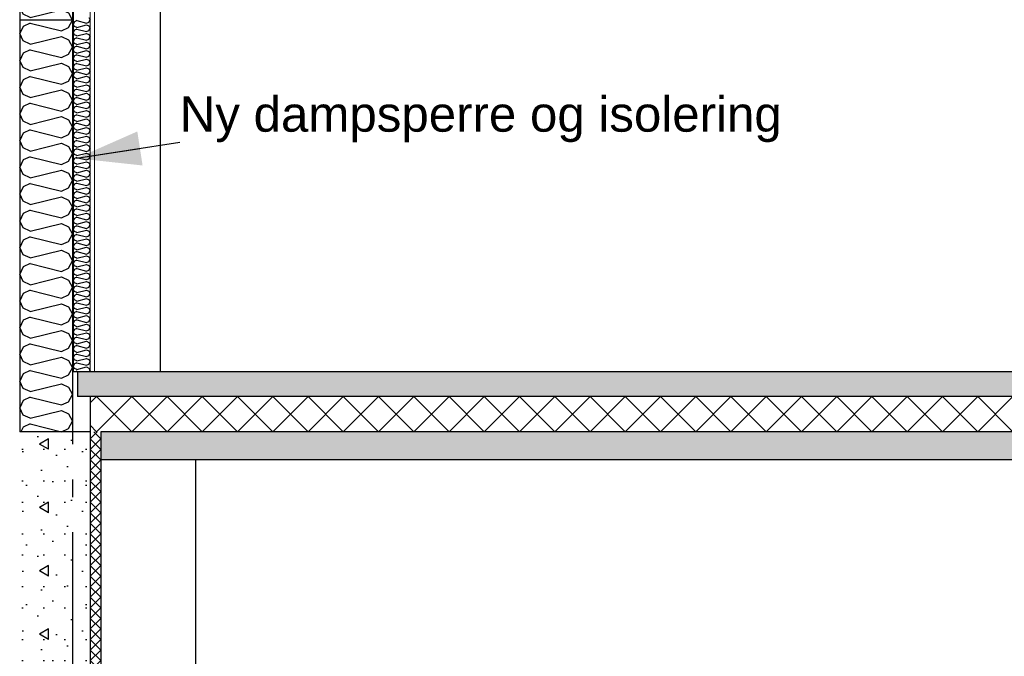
# Model space of a CAD drawing. Header units: millimetres. Extents: x -78920 to -55226, y -2070 to 13065.
# Tile 5 of 78: x -75218 to -72424, y 3012 to 4820. Entities that reach past the tile are written whole.
import ezdxf
from ezdxf.enums import TextEntityAlignment as Align

# ---------------------------------------------------------------- set-up
doc = ezdxf.new("R2010")
doc.units = ezdxf.units.MM
doc.header["$LTSCALE"] = 0.5
doc.header["$MEASUREMENT"] = 0
doc.linetypes.add('Akselinje', pattern=[1500, 1000, -200, 100, -200])
doc.linetypes.add('PLINE', pattern=[0])
for name, color, linetype in [('216- Direkte fundamentering', 7, 'Continuous'), ('216- Direkte fundamentering (Skravur)', 7, 'Continuous'), ('222- Søyler', 7, 'Continuous'), ('232- Ikke-bærende yttervegger', 7, 'Continuous'), ('232- Ikke-bærende yttervegger (Skravur)', 7, 'Continuous'), ('232- Ikke-bærende yttervegger (Skravur)(Nye konstruksjoner)', 7, 'Continuous'), ('232- Ikke-bærende yttervegger(Nye konstruksjoner)', 7, 'Continuous'), ('252- Gulv på grunn_ bunnplate', 7, 'Continuous'), ('252- Gulv på grunn_ bunnplate (Skravur)', 7, 'Continuous'), ('82-- Modullinjer', 7, 'Continuous'), ('832- Tekst bygning(Nye konstruksjoner)', 7, 'Continuous')]:
    doc.layers.add(name, color=color, linetype=linetype)
doc.layers.add('236- Innvendig kledning og overflate(Nye konstruksjoner)', color=7, linetype='Continuous', lineweight=0)
doc.styles.add('GENERATED_STYLE_1', font='arial.ttf')
doc.styles.add('GENERATED_STYLE_3', font='arial.ttf')
doc.dimstyles.new('GENERATED_STYLE__2', dxfattribs={"dimtxt": 0.18, "dimasz": 182.4, "dimexe": 0.18, "dimexo": 0.0625, "dimgap": 0, "dimtad": 0, "dimtih": 1, "dimtoh": 1, "dimdec": 4, "dimzin": 0, "dimdsep": 46, "dimcen": 0.09, "dimadec": 0, "dimazin": 0, "dimtfac": 1, "dimtdec": 4, "dimtmove": 0, "dimatfit": 3, "dimldrblk": 'ARROWHEAD_5', "dimfxl": 1, "dimtolj": 1, "dimtzin": 0, "dimarcsym": 0})
pattern_1 = [(0, (0, 0), (0, 311.7692), [30, -150]), (0, (90, 155.9), (0, 311.7692), [30, -150]), (60, (0, 0), (-270, 155.8846), [30, -150]), (60, (180, 0), (-270, 155.8846), [30, -150]), (120, (30, 0), (270, 155.8846), [30, -150]), (120, (210, 0), (270, 155.8846), [30, -150]), (0, (0, 30), (0, 60), [0, -60, 0, -90.000004]), (45, (30, 30), (-42.42641, 42.42641), [0, -45, 0, -75.000003])]

# ---------------------------------------------------------------- blocks, each defined once
blk = doc.blocks.new('*X3')
at = {"layer": '216- Direkte fundamentering (Skravur)', "linetype": 'PLINE'}
for p, q in [((-74998.2, 3650), (-75018.2, 3630)), ((-74988.2, 3630), (-75008.2, 3650)), ((-74988.2, 3600), (-75018.2, 3630)), ((-74988.2, 3630), (-75018.2, 3600)), ((-74988.2, 3570), (-75018.2, 3600)), ((-74988.2, 3600), (-75018.2, 3570)), ((-74988.2, 3540), (-75018.2, 3570)), ((-74988.2, 3570), (-75018.2, 3540)), ((-74988.2, 3510), (-75018.2, 3540)), ((-74988.2, 3540), (-75018.2, 3510)), ((-74988.2, 3480), (-75018.2, 3510)), ((-74988.2, 3510), (-75018.2, 3480)), ((-74988.2, 3450), (-75018.2, 3480)), ((-74988.2, 3480), (-75018.2, 3450)), ((-74988.2, 3420), (-75018.2, 3450)), ((-74988.2, 3450), (-75018.2, 3420)), ((-74988.2, 3390), (-75018.2, 3420)), ((-74988.2, 3420), (-75018.2, 3390)), ((-74988.2, 3360), (-75018.2, 3390)), ((-74988.2, 3390), (-75018.2, 3360)), ((-74988.2, 3330), (-75018.2, 3360)), ((-74988.2, 3360), (-75018.2, 3330)), ((-74988.2, 3300), (-75018.2, 3330)), ((-74988.2, 3330), (-75018.2, 3300)), ((-74988.2, 3270), (-75018.2, 3300)), ((-74988.2, 3300), (-75018.2, 3270)), ((-74988.2, 3240), (-75018.2, 3270)), ((-74988.2, 3270), (-75018.2, 3240)), ((-74988.2, 3210), (-75018.2, 3240)), ((-74988.2, 3240), (-75018.2, 3210)), ((-74988.2, 3180), (-75018.2, 3210)), ((-74988.2, 3210), (-75018.2, 3180)), ((-74988.2, 3150), (-75018.2, 3180)), ((-74988.2, 3180), (-75018.2, 3150)), ((-74988.2, 3120), (-75018.2, 3150)), ((-74988.2, 3150), (-75018.2, 3120)), ((-74988.2, 3090), (-75018.2, 3120)), ((-74988.2, 3120), (-75018.2, 3090)), ((-74988.2, 3060), (-75018.2, 3090)), ((-74988.2, 3090), (-75018.2, 3060)), ((-74988.2, 3030), (-75018.2, 3060)), ((-74988.2, 3060), (-75018.2, 3030)), ((-74988.2, 3000), (-75018.2, 3030)), ((-74988.2, 3030), (-75018.2, 3000)), ((-74988.2, 2970), (-75018.2, 3000)), ((-74988.2, 3000), (-75018.2, 2970)), ((-74988.2, 2940), (-75018.2, 2970)), ((-74988.2, 2970), (-75018.2, 2940)), ((-74988.2, 2910), (-75018.2, 2940)), ((-74988.2, 2940), (-75018.2, 2910)), ((-74988.2, 2880), (-75018.2, 2910)), ((-74988.2, 2910), (-75018.2, 2880)), ((-74988.2, 2850), (-75018.2, 2880)), ((-74988.2, 2880), (-75018.2, 2850)), ((-74988.2, 2820), (-75018.2, 2850)), ((-74988.2, 2850), (-75018.2, 2820)), ((-74988.2, 2790), (-75018.2, 2820)), ((-74988.2, 2820), (-75018.2, 2790)), ((-74988.2, 2760), (-75018.2, 2790)), ((-74988.2, 2790), (-75018.2, 2760)), ((-74988.2, 2730), (-75018.2, 2760)), ((-74988.2, 2760), (-75018.2, 2730)), ((-74988.2, 2700), (-75018.2, 2730)), ((-74988.2, 2730), (-75018.2, 2700)), ((-74988.2, 2670), (-75018.2, 2700)), ((-74988.2, 2700), (-75018.2, 2670)), ((-74998.2, 2650), (-75018.2, 2670)), ((-74988.2, 2670), (-75008.2, 2650))]:
    blk.add_line(p, q, dxfattribs=at)
blk = doc.blocks.new('*X6')
at = {"layer": '232- Ikke-bærende yttervegger (Skravur)', "linetype": 'PLINE'}
for p, q in [((-75188, 4810.3), (-75208.4, 4801.1)), ((-75188, 4810.3), (-75100, 4788.3)), ((-75079.7, 4797.6), (-75068.2, 4818.3)), ((-75069.1, 4820), (-75068.2, 4818.3)), ((-75208.4, 4801.1), (-75218.2, 4780.4)), ((-75208.4, 4759.7), (-75218.2, 4780.4)), ((-75100, 4788.3), (-75079.7, 4797.6)), ((-75188, 4750.4), (-75208.4, 4759.7)), ((-75188, 4750.4), (-75100, 4772.4)), ((-75100, 4772.4), (-75079.7, 4763.2)), ((-75079.7, 4763.2), (-75068.2, 4742.4)), ((-75208.4, 4725.2), (-75218.2, 4704.5)), ((-75188, 4734.5), (-75208.4, 4725.2)), ((-75188, 4734.5), (-75100, 4712.5)), ((-75100, 4712.5), (-75079.7, 4721.7)), ((-75079.7, 4721.7), (-75068.2, 4742.4)), ((-75208.4, 4683.8), (-75218.2, 4704.5)), ((-75188, 4674.5), (-75100, 4696.5)), ((-75100, 4696.5), (-75079.7, 4687.3)), ((-75188, 4674.5), (-75208.4, 4683.8)), ((-75079.7, 4687.3), (-75068.2, 4666.6)), ((-75079.7, 4645.8), (-75068.2, 4666.6)), ((-75208.4, 4649.3), (-75218.2, 4628.6)), ((-75188, 4658.6), (-75208.4, 4649.3)), ((-75188, 4658.6), (-75100, 4636.6)), ((-75100, 4636.6), (-75079.7, 4645.8)), ((-75208.4, 4607.9), (-75218.2, 4628.6)), ((-75188, 4598.6), (-75100, 4620.6)), ((-75100, 4620.6), (-75079.7, 4611.4)), ((-75079.7, 4611.4), (-75068.2, 4590.7)), ((-75188, 4598.6), (-75208.4, 4607.9)), ((-75188, 4582.7), (-75208.4, 4573.5)), ((-75188, 4582.7), (-75100, 4560.7)), ((-75079.7, 4570), (-75068.2, 4590.7)), ((-75208.4, 4573.5), (-75218.2, 4552.7)), ((-75100, 4560.7), (-75079.7, 4570)), ((-75208.4, 4532), (-75218.2, 4552.7)), ((-75188, 4522.8), (-75208.4, 4532)), ((-75188, 4522.8), (-75100, 4544.8)), ((-75100, 4544.8), (-75079.7, 4535.5)), ((-75079.7, 4535.5), (-75068.2, 4514.8)), ((-75188, 4506.8), (-75208.4, 4497.6)), ((-75188, 4506.8), (-75100, 4484.8)), ((-75079.7, 4494.1), (-75068.2, 4514.8)), ((-75208.4, 4497.6), (-75218.2, 4476.9)), ((-75208.4, 4456.1), (-75218.2, 4476.9)), ((-75100, 4484.8), (-75079.7, 4494.1)), ((-75188, 4446.9), (-75208.4, 4456.1)), ((-75188, 4446.9), (-75100, 4468.9)), ((-75100, 4468.9), (-75079.7, 4459.6)), ((-75079.7, 4459.6), (-75068.2, 4438.9)), ((-75208.4, 4421.7), (-75218.2, 4401)), ((-75188, 4430.9), (-75208.4, 4421.7)), ((-75188, 4430.9), (-75100, 4409)), ((-75100, 4409), (-75079.7, 4418.2)), ((-75079.7, 4418.2), (-75068.2, 4438.9)), ((-75208.4, 4380.3), (-75218.2, 4401)), ((-75188, 4371), (-75100, 4393)), ((-75100, 4393), (-75079.7, 4383.8)), ((-75188, 4371), (-75208.4, 4380.3)), ((-75079.7, 4383.8), (-75068.2, 4363)), ((-75079.7, 4342.3), (-75068.2, 4363)), ((-75208.4, 4345.8), (-75218.2, 4325.1)), ((-75188, 4355.1), (-75208.4, 4345.8)), ((-75188, 4355.1), (-75100, 4333.1)), ((-75100, 4333.1), (-75079.7, 4342.3)), ((-75208.4, 4304.4), (-75218.2, 4325.1)), ((-75188, 4295.1), (-75208.4, 4304.4)), ((-75188, 4295.1), (-75100, 4317.1)), ((-75100, 4317.1), (-75079.7, 4307.9)), ((-75079.7, 4307.9), (-75068.2, 4287.2)), ((-75188, 4279.2), (-75208.4, 4269.9)), ((-75188, 4279.2), (-75100, 4257.2)), ((-75079.7, 4266.4), (-75068.2, 4287.2)), ((-75208.4, 4269.9), (-75218.2, 4249.2)), ((-75208.4, 4228.5), (-75218.2, 4249.2)), ((-75100, 4257.2), (-75079.7, 4266.4)), ((-75188, 4219.3), (-75208.4, 4228.5)), ((-75188, 4219.3), (-75100, 4241.3)), ((-75100, 4241.3), (-75079.7, 4232)), ((-75079.7, 4232), (-75068.2, 4211.3)), ((-75208.4, 4194.1), (-75218.2, 4173.3)), ((-75188, 4203.3), (-75208.4, 4194.1)), ((-75188, 4203.3), (-75100, 4181.3)), ((-75100, 4181.3), (-75079.7, 4190.6)), ((-75079.7, 4190.6), (-75068.2, 4211.3)), ((-75208.4, 4152.6), (-75218.2, 4173.3)), ((-75188, 4143.4), (-75100, 4165.4)), ((-75100, 4165.4), (-75079.7, 4156.1)), ((-75188, 4143.4), (-75208.4, 4152.6)), ((-75079.7, 4156.1), (-75068.2, 4135.4)), ((-75079.7, 4114.7), (-75068.2, 4135.4)), ((-75208.4, 4118.2), (-75218.2, 4097.5)), ((-75188, 4127.4), (-75208.4, 4118.2)), ((-75188, 4127.4), (-75100, 4105.4)), ((-75100, 4105.4), (-75079.7, 4114.7)), ((-75208.4, 4076.7), (-75218.2, 4097.5)), ((-75188, 4067.5), (-75100, 4089.5)), ((-75100, 4089.5), (-75079.7, 4080.2)), ((-75079.7, 4080.2), (-75068.2, 4059.5)), ((-75188, 4067.5), (-75208.4, 4076.7)), ((-75188, 4051.6), (-75208.4, 4042.3)), ((-75188, 4051.6), (-75100, 4029.6)), ((-75079.7, 4038.8), (-75068.2, 4059.5)), ((-75208.4, 4042.3), (-75218.2, 4021.6)), ((-75100, 4029.6), (-75079.7, 4038.8)), ((-75208.4, 4000.9), (-75218.2, 4021.6)), ((-75188, 3991.6), (-75208.4, 4000.9)), ((-75188, 3991.6), (-75100, 4013.6)), ((-75100, 4013.6), (-75079.7, 4004.4)), ((-75079.7, 4004.4), (-75068.2, 3983.6)), ((-75188, 3975.7), (-75208.4, 3966.4)), ((-75188, 3975.7), (-75100, 3953.7)), ((-75079.7, 3962.9), (-75068.2, 3983.6)), ((-75208.4, 3966.4), (-75218.2, 3945.7)), ((-75208.4, 3925), (-75218.2, 3945.7)), ((-75100, 3953.7), (-75079.7, 3962.9)), ((-75188, 3915.7), (-75208.4, 3925)), ((-75188, 3915.7), (-75100, 3937.7)), ((-75100, 3937.7), (-75079.7, 3928.5)), ((-75079.7, 3928.5), (-75068.2, 3907.8)), ((-75208.4, 3890.5), (-75218.2, 3869.8)), ((-75188, 3899.8), (-75208.4, 3890.5)), ((-75188, 3899.8), (-75100, 3877.8)), ((-75100, 3877.8), (-75079.7, 3887)), ((-75079.7, 3887), (-75068.2, 3907.8)), ((-75208.4, 3849.1), (-75218.2, 3869.8)), ((-75188, 3839.9), (-75100, 3861.9)), ((-75100, 3861.9), (-75079.7, 3852.6)), ((-75188, 3839.9), (-75208.4, 3849.1)), ((-75079.7, 3852.6), (-75068.2, 3831.9)), ((-75079.7, 3811.2), (-75068.2, 3831.9)), ((-75208.4, 3814.7), (-75218.2, 3793.9)), ((-75188, 3823.9), (-75208.4, 3814.7)), ((-75188, 3823.9), (-75100, 3801.9)), ((-75100, 3801.9), (-75079.7, 3811.2)), ((-75208.4, 3773.2), (-75218.2, 3793.9)), ((-75188, 3764), (-75208.4, 3773.2)), ((-75188, 3764), (-75100, 3786)), ((-75100, 3786), (-75079.7, 3776.7)), ((-75079.7, 3776.7), (-75068.2, 3756)), ((-75188, 3748), (-75208.4, 3738.8)), ((-75188, 3748), (-75100, 3726)), ((-75079.7, 3735.3), (-75068.2, 3756)), ((-75208.4, 3738.8), (-75218.2, 3718.1)), ((-75208.4, 3697.3), (-75218.2, 3718.1)), ((-75100, 3726), (-75079.7, 3735.3)), ((-75188, 3688.1), (-75208.4, 3697.3)), ((-75188, 3688.1), (-75100, 3710.1)), ((-75100, 3710.1), (-75079.7, 3700.9)), ((-75079.7, 3700.9), (-75068.2, 3680.1)), ((-75208.4, 3662.9), (-75214.5, 3650)), ((-75188, 3672.2), (-75208.4, 3662.9)), ((-75188, 3672.2), (-75100, 3650.2)), ((-75079.7, 3659.4), (-75068.2, 3680.1)), ((-75100, 3650.2), (-75079.7, 3659.4))]:
    blk.add_line(p, q, dxfattribs=at)
blk = doc.blocks.new('*X18')
at = {"layer": '232- Ikke-bærende yttervegger (Skravur)(Nye konstruksjoner)', "linetype": 'PLINE'}
for p, q in [((-75063, 4814.3), (-75066.2, 4807.7)), ((-75063, 4801.1), (-75066.2, 4807.7)), ((-75056.5, 4817.3), (-75063, 4814.3)), ((-75056.5, 4817.3), (-75028.4, 4810.2)), ((-75056.5, 4798.1), (-75028.4, 4805.1)), ((-75028.4, 4810.2), (-75021.9, 4813.2)), ((-75028.4, 4805.1), (-75021.9, 4802.2)), ((-75021.9, 4826.5), (-75018.2, 4819.8)), ((-75021.9, 4813.2), (-75018.2, 4819.8)), ((-75063, 4790), (-75066.2, 4783.4)), ((-75063, 4776.8), (-75066.2, 4783.4)), ((-75056.5, 4798.1), (-75063, 4801.1)), ((-75056.5, 4793), (-75063, 4790)), ((-75056.5, 4793), (-75028.4, 4786)), ((-75056.5, 4773.8), (-75028.4, 4780.9)), ((-75028.4, 4786), (-75021.9, 4788.9)), ((-75028.4, 4780.9), (-75021.9, 4777.9)), ((-75021.9, 4802.2), (-75018.2, 4795.6)), ((-75021.9, 4788.9), (-75018.2, 4795.6)), ((-75021.9, 4777.9), (-75018.2, 4771.3)), ((-75063, 4765.8), (-75066.2, 4759.1)), ((-75063, 4752.5), (-75066.2, 4759.1)), ((-75056.5, 4773.8), (-75063, 4776.8)), ((-75056.5, 4768.7), (-75063, 4765.8)), ((-75056.5, 4749.5), (-75063, 4752.5)), ((-75056.5, 4768.7), (-75028.4, 4761.7)), ((-75056.5, 4749.5), (-75028.4, 4756.6)), ((-75028.4, 4761.7), (-75021.9, 4764.6)), ((-75028.4, 4756.6), (-75021.9, 4753.6)), ((-75021.9, 4764.6), (-75018.2, 4771.3)), ((-75021.9, 4753.6), (-75018.2, 4747)), ((-75063, 4741.5), (-75066.2, 4734.8)), ((-75063, 4728.2), (-75066.2, 4734.8)), ((-75056.5, 4744.4), (-75063, 4741.5)), ((-75056.5, 4725.3), (-75063, 4728.2)), ((-75056.5, 4744.4), (-75028.4, 4737.4)), ((-75056.5, 4725.3), (-75028.4, 4732.3)), ((-75028.4, 4737.4), (-75021.9, 4740.4)), ((-75028.4, 4732.3), (-75021.9, 4729.3)), ((-75021.9, 4740.4), (-75018.2, 4747)), ((-75021.9, 4729.3), (-75018.2, 4722.7)), ((-75021.9, 4716.1), (-75018.2, 4722.7)), ((-75063, 4717.2), (-75066.2, 4710.6)), ((-75063, 4703.9), (-75066.2, 4710.6)), ((-75056.5, 4720.2), (-75063, 4717.2)), ((-75056.5, 4701), (-75063, 4703.9)), ((-75056.5, 4695.9), (-75063, 4692.9)), ((-75056.5, 4720.2), (-75028.4, 4713.1)), ((-75056.5, 4701), (-75028.4, 4708)), ((-75056.5, 4695.9), (-75028.4, 4688.8)), ((-75028.4, 4713.1), (-75021.9, 4716.1)), ((-75028.4, 4708), (-75021.9, 4705.1)), ((-75021.9, 4705.1), (-75018.2, 4698.4)), ((-75021.9, 4691.8), (-75018.2, 4698.4)), ((-75063, 4692.9), (-75066.2, 4686.3)), ((-75063, 4679.7), (-75066.2, 4686.3)), ((-75063, 4668.6), (-75066.2, 4662)), ((-75056.5, 4676.7), (-75063, 4679.7)), ((-75056.5, 4671.6), (-75063, 4668.6)), ((-75056.5, 4676.7), (-75028.4, 4683.7)), ((-75056.5, 4671.6), (-75028.4, 4664.6)), ((-75028.4, 4688.8), (-75021.9, 4691.8)), ((-75028.4, 4683.7), (-75021.9, 4680.8)), ((-75028.4, 4664.6), (-75021.9, 4667.5)), ((-75021.9, 4680.8), (-75018.2, 4674.1)), ((-75021.9, 4667.5), (-75018.2, 4674.1)), ((-75063, 4655.4), (-75066.2, 4662)), ((-75063, 4644.4), (-75066.2, 4637.7)), ((-75063, 4631.1), (-75066.2, 4637.7)), ((-75056.5, 4652.4), (-75063, 4655.4)), ((-75056.5, 4647.3), (-75063, 4644.4)), ((-75056.5, 4652.4), (-75028.4, 4659.5)), ((-75056.5, 4647.3), (-75028.4, 4640.3)), ((-75028.4, 4659.5), (-75021.9, 4656.5)), ((-75028.4, 4640.3), (-75021.9, 4643.2)), ((-75021.9, 4656.5), (-75018.2, 4649.9)), ((-75021.9, 4643.2), (-75018.2, 4649.9)), ((-75063, 4620.1), (-75066.2, 4613.4)), ((-75063, 4606.8), (-75066.2, 4613.4)), ((-75056.5, 4628.1), (-75063, 4631.1)), ((-75056.5, 4623), (-75063, 4620.1)), ((-75056.5, 4628.1), (-75028.4, 4635.2)), ((-75056.5, 4623), (-75028.4, 4616)), ((-75056.5, 4603.9), (-75028.4, 4610.9)), ((-75028.4, 4635.2), (-75021.9, 4632.2)), ((-75028.4, 4616), (-75021.9, 4619)), ((-75028.4, 4610.9), (-75021.9, 4607.9)), ((-75021.9, 4632.2), (-75018.2, 4625.6)), ((-75021.9, 4619), (-75018.2, 4625.6)), ((-75063, 4595.8), (-75066.2, 4589.2)), ((-75063, 4582.5), (-75066.2, 4589.2)), ((-75056.5, 4603.9), (-75063, 4606.8)), ((-75056.5, 4598.8), (-75063, 4595.8)), ((-75056.5, 4579.6), (-75063, 4582.5)), ((-75056.5, 4598.8), (-75028.4, 4591.7)), ((-75056.5, 4579.6), (-75028.4, 4586.6)), ((-75028.4, 4591.7), (-75021.9, 4594.7)), ((-75028.4, 4586.6), (-75021.9, 4583.7)), ((-75021.9, 4607.9), (-75018.2, 4601.3)), ((-75021.9, 4594.7), (-75018.2, 4601.3)), ((-75021.9, 4583.7), (-75018.2, 4577)), ((-75063, 4571.5), (-75066.2, 4564.9)), ((-75063, 4558.2), (-75066.2, 4564.9)), ((-75056.5, 4574.5), (-75063, 4571.5)), ((-75056.5, 4555.3), (-75063, 4558.2)), ((-75056.5, 4574.5), (-75028.4, 4567.4)), ((-75056.5, 4555.3), (-75028.4, 4562.3)), ((-75028.4, 4567.4), (-75021.9, 4570.4)), ((-75028.4, 4562.3), (-75021.9, 4559.4)), ((-75021.9, 4570.4), (-75018.2, 4577)), ((-75021.9, 4559.4), (-75018.2, 4552.7)), ((-75063, 4547.2), (-75066.2, 4540.6)), ((-75063, 4534), (-75066.2, 4540.6)), ((-75056.5, 4550.2), (-75063, 4547.2)), ((-75056.5, 4531), (-75063, 4534)), ((-75056.5, 4525.9), (-75063, 4522.9)), ((-75056.5, 4550.2), (-75028.4, 4543.1)), ((-75056.5, 4531), (-75028.4, 4538)), ((-75056.5, 4525.9), (-75028.4, 4518.9)), ((-75028.4, 4543.1), (-75021.9, 4546.1)), ((-75028.4, 4538), (-75021.9, 4535.1)), ((-75021.9, 4546.1), (-75018.2, 4552.7)), ((-75021.9, 4535.1), (-75018.2, 4528.5)), ((-75021.9, 4521.8), (-75018.2, 4528.5)), ((-75063, 4522.9), (-75066.2, 4516.3)), ((-75063, 4509.7), (-75066.2, 4516.3)), ((-75063, 4498.7), (-75066.2, 4492)), ((-75056.5, 4506.7), (-75063, 4509.7)), ((-75056.5, 4501.6), (-75063, 4498.7)), ((-75056.5, 4506.7), (-75028.4, 4513.8)), ((-75056.5, 4501.6), (-75028.4, 4494.6)), ((-75028.4, 4518.9), (-75021.9, 4521.8)), ((-75028.4, 4513.8), (-75021.9, 4510.8)), ((-75021.9, 4510.8), (-75018.2, 4504.2)), ((-75021.9, 4497.5), (-75018.2, 4504.2)), ((-75063, 4485.4), (-75066.2, 4492)), ((-75063, 4474.4), (-75066.2, 4467.8)), ((-75056.5, 4482.4), (-75063, 4485.4)), ((-75056.5, 4477.3), (-75063, 4474.4)), ((-75056.5, 4482.4), (-75028.4, 4489.5)), ((-75056.5, 4477.3), (-75028.4, 4470.3)), ((-75028.4, 4494.6), (-75021.9, 4497.5)), ((-75028.4, 4489.5), (-75021.9, 4486.5)), ((-75028.4, 4470.3), (-75021.9, 4473.3)), ((-75021.9, 4486.5), (-75018.2, 4479.9)), ((-75021.9, 4473.3), (-75018.2, 4479.9)), ((-75063, 4461.1), (-75066.2, 4467.8)), ((-75063, 4450.1), (-75066.2, 4443.5)), ((-75063, 4436.8), (-75066.2, 4443.5)), ((-75056.5, 4458.2), (-75063, 4461.1)), ((-75056.5, 4453.1), (-75063, 4450.1)), ((-75056.5, 4458.2), (-75028.4, 4465.2)), ((-75056.5, 4453.1), (-75028.4, 4446)), ((-75028.4, 4465.2), (-75021.9, 4462.2)), ((-75028.4, 4446), (-75021.9, 4449)), ((-75021.9, 4462.2), (-75018.2, 4455.6)), ((-75021.9, 4449), (-75018.2, 4455.6)), ((-75063, 4425.8), (-75066.2, 4419.2)), ((-75063, 4412.6), (-75066.2, 4419.2)), ((-75056.5, 4433.9), (-75063, 4436.8)), ((-75056.5, 4428.8), (-75063, 4425.8)), ((-75056.5, 4433.9), (-75028.4, 4440.9)), ((-75056.5, 4428.8), (-75028.4, 4421.7)), ((-75056.5, 4409.6), (-75028.4, 4416.6)), ((-75028.4, 4440.9), (-75021.9, 4438)), ((-75028.4, 4421.7), (-75021.9, 4424.7)), ((-75028.4, 4416.6), (-75021.9, 4413.7)), ((-75021.9, 4438), (-75018.2, 4431.3)), ((-75021.9, 4424.7), (-75018.2, 4431.3)), ((-75063, 4401.5), (-75066.2, 4394.9)), ((-75063, 4388.3), (-75066.2, 4394.9)), ((-75056.5, 4409.6), (-75063, 4412.6)), ((-75056.5, 4404.5), (-75063, 4401.5)), ((-75056.5, 4385.3), (-75063, 4388.3)), ((-75056.5, 4404.5), (-75028.4, 4397.5)), ((-75056.5, 4385.3), (-75028.4, 4392.4)), ((-75028.4, 4397.5), (-75021.9, 4400.4)), ((-75028.4, 4392.4), (-75021.9, 4389.4)), ((-75021.9, 4413.7), (-75018.2, 4407.1)), ((-75021.9, 4400.4), (-75018.2, 4407.1)), ((-75021.9, 4389.4), (-75018.2, 4382.8)), ((-75063, 4377.3), (-75066.2, 4370.6)), ((-75063, 4364), (-75066.2, 4370.6)), ((-75056.5, 4380.2), (-75063, 4377.3)), ((-75056.5, 4361), (-75063, 4364)), ((-75056.5, 4380.2), (-75028.4, 4373.2)), ((-75056.5, 4361), (-75028.4, 4368.1)), ((-75028.4, 4373.2), (-75021.9, 4376.1)), ((-75028.4, 4368.1), (-75021.9, 4365.1)), ((-75021.9, 4376.1), (-75018.2, 4382.8)), ((-75021.9, 4365.1), (-75018.2, 4358.5)), ((-75021.9, 4351.9), (-75018.2, 4358.5)), ((-75063, 4353), (-75066.2, 4346.3)), ((-75063, 4339.7), (-75066.2, 4346.3)), ((-75056.5, 4355.9), (-75063, 4353)), ((-75056.5, 4336.8), (-75063, 4339.7)), ((-75056.5, 4331.7), (-75063, 4328.7)), ((-75056.5, 4355.9), (-75028.4, 4348.9)), ((-75056.5, 4336.8), (-75028.4, 4343.8)), ((-75056.5, 4331.7), (-75028.4, 4324.6)), ((-75028.4, 4348.9), (-75021.9, 4351.9)), ((-75028.4, 4343.8), (-75021.9, 4340.8)), ((-75021.9, 4340.8), (-75018.2, 4334.2)), ((-75021.9, 4327.6), (-75018.2, 4334.2)), ((-75063, 4328.7), (-75066.2, 4322.1)), ((-75063, 4315.4), (-75066.2, 4322.1)), ((-75063, 4304.4), (-75066.2, 4297.8)), ((-75056.5, 4312.5), (-75063, 4315.4)), ((-75056.5, 4307.4), (-75063, 4304.4)), ((-75056.5, 4312.5), (-75028.4, 4319.5)), ((-75056.5, 4307.4), (-75028.4, 4300.3)), ((-75028.4, 4324.6), (-75021.9, 4327.6)), ((-75028.4, 4319.5), (-75021.9, 4316.6)), ((-75028.4, 4300.3), (-75021.9, 4303.3)), ((-75021.9, 4316.6), (-75018.2, 4309.9)), ((-75021.9, 4303.3), (-75018.2, 4309.9)), ((-75063, 4291.2), (-75066.2, 4297.8)), ((-75063, 4280.1), (-75066.2, 4273.5)), ((-75056.5, 4288.2), (-75063, 4291.2)), ((-75056.5, 4283.1), (-75063, 4280.1)), ((-75056.5, 4288.2), (-75028.4, 4295.2)), ((-75056.5, 4283.1), (-75028.4, 4276.1)), ((-75028.4, 4295.2), (-75021.9, 4292.3)), ((-75028.4, 4276.1), (-75021.9, 4279)), ((-75021.9, 4292.3), (-75018.2, 4285.6)), ((-75021.9, 4279), (-75018.2, 4285.6)), ((-75063, 4266.9), (-75066.2, 4273.5)), ((-75063, 4255.9), (-75066.2, 4249.2)), ((-75063, 4242.6), (-75066.2, 4249.2)), ((-75056.5, 4263.9), (-75063, 4266.9)), ((-75056.5, 4258.8), (-75063, 4255.9)), ((-75056.5, 4263.9), (-75028.4, 4271)), ((-75056.5, 4258.8), (-75028.4, 4251.8)), ((-75056.5, 4239.6), (-75028.4, 4246.7)), ((-75028.4, 4271), (-75021.9, 4268)), ((-75028.4, 4251.8), (-75021.9, 4254.7)), ((-75028.4, 4246.7), (-75021.9, 4243.7)), ((-75021.9, 4268), (-75018.2, 4261.4)), ((-75021.9, 4254.7), (-75018.2, 4261.4)), ((-75063, 4231.6), (-75066.2, 4224.9)), ((-75063, 4218.3), (-75066.2, 4224.9)), ((-75056.5, 4239.6), (-75063, 4242.6)), ((-75056.5, 4234.5), (-75063, 4231.6)), ((-75056.5, 4234.5), (-75028.4, 4227.5)), ((-75056.5, 4215.4), (-75028.4, 4222.4)), ((-75028.4, 4227.5), (-75021.9, 4230.5)), ((-75028.4, 4222.4), (-75021.9, 4219.4)), ((-75021.9, 4243.7), (-75018.2, 4237.1)), ((-75021.9, 4230.5), (-75018.2, 4237.1)), ((-75021.9, 4219.4), (-75018.2, 4212.8)), ((-75063, 4207.3), (-75066.2, 4200.7)), ((-75063, 4194), (-75066.2, 4200.7)), ((-75056.5, 4215.4), (-75063, 4218.3)), ((-75056.5, 4210.3), (-75063, 4207.3)), ((-75056.5, 4191.1), (-75063, 4194)), ((-75056.5, 4210.3), (-75028.4, 4203.2)), ((-75056.5, 4191.1), (-75028.4, 4198.1)), ((-75028.4, 4203.2), (-75021.9, 4206.2)), ((-75028.4, 4198.1), (-75021.9, 4195.2)), ((-75021.9, 4206.2), (-75018.2, 4212.8)), ((-75021.9, 4195.2), (-75018.2, 4188.5)), ((-75063, 4183), (-75066.2, 4176.4)), ((-75063, 4169.7), (-75066.2, 4176.4)), ((-75056.5, 4186), (-75063, 4183)), ((-75056.5, 4166.8), (-75063, 4169.7)), ((-75056.5, 4186), (-75028.4, 4178.9)), ((-75056.5, 4166.8), (-75028.4, 4173.8)), ((-75028.4, 4178.9), (-75021.9, 4181.9)), ((-75028.4, 4173.8), (-75021.9, 4170.9)), ((-75021.9, 4181.9), (-75018.2, 4188.5)), ((-75021.9, 4170.9), (-75018.2, 4164.2)), ((-75021.9, 4157.6), (-75018.2, 4164.2)), ((-75063, 4158.7), (-75066.2, 4152.1)), ((-75063, 4145.5), (-75066.2, 4152.1)), ((-75056.5, 4161.7), (-75063, 4158.7)), ((-75056.5, 4142.5), (-75063, 4145.5)), ((-75056.5, 4137.4), (-75063, 4134.4)), ((-75056.5, 4161.7), (-75028.4, 4154.6)), ((-75056.5, 4142.5), (-75028.4, 4149.5)), ((-75056.5, 4137.4), (-75028.4, 4130.4)), ((-75028.4, 4154.6), (-75021.9, 4157.6)), ((-75028.4, 4149.5), (-75021.9, 4146.6)), ((-75021.9, 4146.6), (-75018.2, 4140)), ((-75021.9, 4133.3), (-75018.2, 4140)), ((-75063, 4134.4), (-75066.2, 4127.8)), ((-75063, 4121.2), (-75066.2, 4127.8)), ((-75063, 4110.2), (-75066.2, 4103.5)), ((-75056.5, 4118.2), (-75063, 4121.2)), ((-75056.5, 4113.1), (-75063, 4110.2)), ((-75056.5, 4118.2), (-75028.4, 4125.3)), ((-75056.5, 4113.1), (-75028.4, 4106.1)), ((-75028.4, 4130.4), (-75021.9, 4133.3)), ((-75028.4, 4125.3), (-75021.9, 4122.3)), ((-75028.4, 4106.1), (-75021.9, 4109)), ((-75021.9, 4122.3), (-75018.2, 4115.7)), ((-75021.9, 4109), (-75018.2, 4115.7)), ((-75063, 4096.9), (-75066.2, 4103.5)), ((-75063, 4085.9), (-75066.2, 4079.3)), ((-75063, 4072.6), (-75066.2, 4079.3)), ((-75056.5, 4093.9), (-75063, 4096.9)), ((-75056.5, 4088.8), (-75063, 4085.9)), ((-75056.5, 4093.9), (-75028.4, 4101)), ((-75056.5, 4088.8), (-75028.4, 4081.8)), ((-75028.4, 4101), (-75021.9, 4098)), ((-75028.4, 4081.8), (-75021.9, 4084.8)), ((-75021.9, 4098), (-75018.2, 4091.4)), ((-75021.9, 4084.8), (-75018.2, 4091.4)), ((-75063, 4061.6), (-75066.2, 4055)), ((-75063, 4048.3), (-75066.2, 4055)), ((-75056.5, 4069.7), (-75063, 4072.6)), ((-75056.5, 4064.6), (-75063, 4061.6)), ((-75056.5, 4069.7), (-75028.4, 4076.7)), ((-75056.5, 4064.6), (-75028.4, 4057.5)), ((-75056.5, 4045.4), (-75028.4, 4052.4)), ((-75028.4, 4076.7), (-75021.9, 4073.7)), ((-75028.4, 4057.5), (-75021.9, 4060.5)), ((-75028.4, 4052.4), (-75021.9, 4049.5)), ((-75021.9, 4073.7), (-75018.2, 4067.1)), ((-75021.9, 4060.5), (-75018.2, 4067.1)), ((-75063, 4037.3), (-75066.2, 4030.7)), ((-75063, 4024.1), (-75066.2, 4030.7)), ((-75056.5, 4045.4), (-75063, 4048.3)), ((-75056.5, 4040.3), (-75063, 4037.3)), ((-75056.5, 4021.1), (-75063, 4024.1)), ((-75056.5, 4040.3), (-75028.4, 4033.2)), ((-75056.5, 4021.1), (-75028.4, 4028.1)), ((-75028.4, 4033.2), (-75021.9, 4036.2)), ((-75028.4, 4028.1), (-75021.9, 4025.2)), ((-75021.9, 4049.5), (-75018.2, 4042.8)), ((-75021.9, 4036.2), (-75018.2, 4042.8)), ((-75021.9, 4025.2), (-75018.2, 4018.6)), ((-75063, 4013), (-75066.2, 4006.4)), ((-75063, 3999.8), (-75066.2, 4006.4)), ((-75056.5, 4016), (-75063, 4013)), ((-75056.5, 3996.8), (-75063, 3999.8)), ((-75056.5, 4016), (-75028.4, 4009)), ((-75056.5, 3996.8), (-75028.4, 4003.9)), ((-75028.4, 4009), (-75021.9, 4011.9)), ((-75028.4, 4003.9), (-75021.9, 4000.9)), ((-75021.9, 4011.9), (-75018.2, 4018.6)), ((-75021.9, 4000.9), (-75018.2, 3994.3)), ((-75063, 3988.8), (-75066.2, 3982.1)), ((-75063, 3975.5), (-75066.2, 3982.1)), ((-75056.5, 3991.7), (-75063, 3988.8)), ((-75056.5, 3972.5), (-75063, 3975.5)), ((-75056.5, 3967.4), (-75063, 3964.5)), ((-75056.5, 3991.7), (-75028.4, 3984.7)), ((-75056.5, 3972.5), (-75028.4, 3979.6)), ((-75056.5, 3967.4), (-75028.4, 3960.4)), ((-75028.4, 3984.7), (-75021.9, 3987.6)), ((-75028.4, 3979.6), (-75021.9, 3976.6)), ((-75021.9, 3987.6), (-75018.2, 3994.3)), ((-75021.9, 3976.6), (-75018.2, 3970)), ((-75021.9, 3963.4), (-75018.2, 3970)), ((-75063, 3964.5), (-75066.2, 3957.8)), ((-75063, 3951.2), (-75066.2, 3957.8)), ((-75063, 3940.2), (-75066.2, 3933.6)), ((-75056.5, 3948.3), (-75063, 3951.2)), ((-75056.5, 3943.2), (-75063, 3940.2)), ((-75056.5, 3948.3), (-75028.4, 3955.3)), ((-75056.5, 3943.2), (-75028.4, 3936.1)), ((-75028.4, 3960.4), (-75021.9, 3963.4)), ((-75028.4, 3955.3), (-75021.9, 3952.3)), ((-75028.4, 3936.1), (-75021.9, 3939.1)), ((-75021.9, 3952.3), (-75018.2, 3945.7)), ((-75021.9, 3939.1), (-75018.2, 3945.7)), ((-75063, 3926.9), (-75066.2, 3933.6)), ((-75063, 3915.9), (-75066.2, 3909.3)), ((-75056.5, 3924), (-75063, 3926.9)), ((-75056.5, 3918.9), (-75063, 3915.9)), ((-75056.5, 3924), (-75028.4, 3931)), ((-75056.5, 3918.9), (-75028.4, 3911.8)), ((-75028.4, 3931), (-75021.9, 3928.1)), ((-75028.4, 3911.8), (-75021.9, 3914.8)), ((-75021.9, 3928.1), (-75018.2, 3921.4)), ((-75021.9, 3914.8), (-75018.2, 3921.4)), ((-75063, 3902.7), (-75066.2, 3909.3)), ((-75063, 3891.6), (-75066.2, 3885)), ((-75063, 3878.4), (-75066.2, 3885)), ((-75056.5, 3899.7), (-75063, 3902.7)), ((-75056.5, 3894.6), (-75063, 3891.6)), ((-75056.5, 3899.7), (-75028.4, 3906.7)), ((-75056.5, 3894.6), (-75028.4, 3887.6)), ((-75028.4, 3906.7), (-75021.9, 3903.8)), ((-75028.4, 3887.6), (-75021.9, 3890.5)), ((-75021.9, 3903.8), (-75018.2, 3897.1)), ((-75021.9, 3890.5), (-75018.2, 3897.1)), ((-75063, 3867.4), (-75066.2, 3860.7)), ((-75063, 3854.1), (-75066.2, 3860.7)), ((-75056.5, 3875.4), (-75063, 3878.4)), ((-75056.5, 3870.3), (-75063, 3867.4)), ((-75056.5, 3875.4), (-75028.4, 3882.5)), ((-75056.5, 3870.3), (-75028.4, 3863.3)), ((-75056.5, 3851.1), (-75028.4, 3858.2)), ((-75028.4, 3882.5), (-75021.9, 3879.5)), ((-75028.4, 3863.3), (-75021.9, 3866.2)), ((-75028.4, 3858.2), (-75021.9, 3855.2)), ((-75021.9, 3879.5), (-75018.2, 3872.9)), ((-75021.9, 3866.2), (-75018.2, 3872.9)), ((-75063, 3843.1), (-75066.2, 3836.4)), ((-75063, 3829.8), (-75066.2, 3836.4)), ((-75056.5, 3851.1), (-75063, 3854.1)), ((-75056.5, 3846), (-75063, 3843.1)), ((-75056.5, 3826.9), (-75063, 3829.8)), ((-75056.5, 3846), (-75028.4, 3839)), ((-75056.5, 3826.9), (-75028.4, 3833.9)), ((-75028.4, 3839), (-75021.9, 3842)), ((-75028.4, 3833.9), (-75021.9, 3830.9)), ((-75021.9, 3855.2), (-75018.2, 3848.6)), ((-75021.9, 3842), (-75018.2, 3848.6)), ((-75021.9, 3830.9), (-75018.2, 3824.3)), ((-75056.5, 3821.7), (-75060.4, 3820)), ((-75056.5, 3821.7), (-75049.5, 3820)), ((-75020.6, 3820), (-75018.2, 3824.3))]:
    blk.add_line(p, q, dxfattribs=at)
blk = doc.blocks.new('*X39')
at = {"layer": '252- Gulv på grunn_ bunnplate (Skravur)', "linetype": 'PLINE'}
for p, q in [((-75018.2, 3731.8), (-75000, 3750)), ((-75000, 3650), (-74900, 3750)), ((-74900, 3650), (-75000, 3750)), ((-74900, 3650), (-74800, 3750)), ((-74800, 3650), (-74900, 3750)), ((-74800, 3650), (-74700, 3750)), ((-74700, 3650), (-74800, 3750)), ((-74700, 3650), (-74600, 3750)), ((-74600, 3650), (-74700, 3750)), ((-74600, 3650), (-74500, 3750)), ((-74500, 3650), (-74600, 3750)), ((-74500, 3650), (-74400, 3750)), ((-74400, 3650), (-74500, 3750)), ((-74400, 3650), (-74300, 3750)), ((-74300, 3650), (-74400, 3750)), ((-74300, 3650), (-74200, 3750)), ((-74200, 3650), (-74300, 3750)), ((-74200, 3650), (-74100, 3750)), ((-74100, 3650), (-74200, 3750)), ((-74100, 3650), (-74000, 3750)), ((-74000, 3650), (-74100, 3750)), ((-74000, 3650), (-73900, 3750)), ((-73900, 3650), (-74000, 3750)), ((-73900, 3650), (-73800, 3750)), ((-73800, 3650), (-73900, 3750)), ((-73800, 3650), (-73700, 3750)), ((-73700, 3650), (-73800, 3750)), ((-73700, 3650), (-73600, 3750)), ((-73600, 3650), (-73700, 3750)), ((-73600, 3650), (-73500, 3750)), ((-73500, 3650), (-73600, 3750)), ((-73500, 3650), (-73400, 3750)), ((-73400, 3650), (-73500, 3750)), ((-73400, 3650), (-73300, 3750)), ((-73300, 3650), (-73400, 3750)), ((-73300, 3650), (-73200, 3750)), ((-73200, 3650), (-73300, 3750)), ((-73200, 3650), (-73100, 3750)), ((-73100, 3650), (-73200, 3750)), ((-73100, 3650), (-73000, 3750)), ((-73000, 3650), (-73100, 3750)), ((-73000, 3650), (-72900, 3750)), ((-72900, 3650), (-73000, 3750)), ((-72900, 3650), (-72800, 3750)), ((-72800, 3650), (-72900, 3750)), ((-72800, 3650), (-72700, 3750)), ((-72700, 3650), (-72800, 3750)), ((-72700, 3650), (-72600, 3750)), ((-72600, 3650), (-72700, 3750)), ((-72600, 3650), (-72500, 3750)), ((-72500, 3650), (-72600, 3750)), ((-72500, 3650), (-72400, 3750)), ((-72400, 3650), (-72500, 3750)), ((-75000, 3650), (-75018.2, 3668.2))]:
    blk.add_line(p, q, dxfattribs=at)
blk = doc.blocks.new('*X41')
at = {"layer": '232- Ikke-bærende yttervegger (Skravur)(Nye konstruksjoner)', "linetype": 'PLINE'}
for p, q in [((-75212.7, 5930), (-75218.2, 5918.6)), ((-75113.9, 5930), (-75100, 5926.5)), ((-75100, 5926.5), (-75092.4, 5930)), ((-75208.4, 5897.8), (-75218.2, 5918.6)), ((-75188, 5888.6), (-75208.4, 5897.8)), ((-75188, 5888.6), (-75100, 5910.6)), ((-75100, 5910.6), (-75079.7, 5901.3)), ((-75079.7, 5901.3), (-75068.2, 5880.6)), ((-75188, 5872.6), (-75208.4, 5863.4)), ((-75188, 5872.6), (-75100, 5850.7)), ((-75079.7, 5859.9), (-75068.2, 5880.6)), ((-75208.4, 5863.4), (-75218.2, 5842.7)), ((-75208.4, 5822), (-75218.2, 5842.7)), ((-75100, 5850.7), (-75079.7, 5859.9)), ((-75188, 5812.7), (-75208.4, 5822)), ((-75188, 5812.7), (-75100, 5834.7)), ((-75100, 5834.7), (-75079.7, 5825.5)), ((-75079.7, 5825.5), (-75068.2, 5804.7)), ((-75208.4, 5787.5), (-75218.2, 5766.8)), ((-75188, 5796.8), (-75208.4, 5787.5)), ((-75188, 5796.8), (-75100, 5774.8)), ((-75100, 5774.8), (-75079.7, 5784)), ((-75079.7, 5784), (-75068.2, 5804.7)), ((-75208.4, 5746.1), (-75218.2, 5766.8)), ((-75188, 5736.8), (-75100, 5758.8)), ((-75100, 5758.8), (-75079.7, 5749.6)), ((-75188, 5736.8), (-75208.4, 5746.1)), ((-75079.7, 5749.6), (-75068.2, 5728.9)), ((-75079.7, 5708.1), (-75068.2, 5728.9)), ((-75208.4, 5711.6), (-75218.2, 5690.9)), ((-75188, 5720.9), (-75208.4, 5711.6)), ((-75188, 5720.9), (-75100, 5698.9)), ((-75100, 5698.9), (-75079.7, 5708.1)), ((-75208.4, 5670.2), (-75218.2, 5690.9)), ((-75188, 5661), (-75100, 5683)), ((-75100, 5683), (-75079.7, 5673.7)), ((-75079.7, 5673.7), (-75068.2, 5653)), ((-75188, 5661), (-75208.4, 5670.2)), ((-75188, 5645), (-75208.4, 5635.8)), ((-75188, 5645), (-75100, 5623)), ((-75079.7, 5632.3), (-75068.2, 5653)), ((-75208.4, 5635.8), (-75218.2, 5615)), ((-75100, 5623), (-75079.7, 5632.3)), ((-75208.4, 5594.3), (-75218.2, 5615)), ((-75188, 5585.1), (-75208.4, 5594.3)), ((-75188, 5585.1), (-75100, 5607.1)), ((-75100, 5607.1), (-75079.7, 5597.8)), ((-75079.7, 5597.8), (-75068.2, 5577.1)), ((-75208.4, 5559.9), (-75218.2, 5539.2)), ((-75188, 5569.1), (-75208.4, 5559.9)), ((-75188, 5569.1), (-75100, 5547.1)), ((-75079.7, 5556.4), (-75068.2, 5577.1)), ((-75208.4, 5518.4), (-75218.2, 5539.2)), ((-75100, 5547.1), (-75079.7, 5556.4)), ((-75188, 5509.2), (-75208.4, 5518.4)), ((-75188, 5509.2), (-75100, 5531.2)), ((-75100, 5531.2), (-75079.7, 5521.9)), ((-75079.7, 5521.9), (-75068.2, 5501.2)), ((-75208.4, 5484), (-75218.2, 5463.3)), ((-75188, 5493.3), (-75208.4, 5484)), ((-75188, 5493.3), (-75100, 5471.3)), ((-75100, 5471.3), (-75079.7, 5480.5)), ((-75079.7, 5480.5), (-75068.2, 5501.2)), ((-75208.4, 5442.6), (-75218.2, 5463.3)), ((-75188, 5433.3), (-75100, 5455.3)), ((-75100, 5455.3), (-75079.7, 5446.1)), ((-75188, 5433.3), (-75208.4, 5442.6)), ((-75079.7, 5446.1), (-75068.2, 5425.3)), ((-75079.7, 5404.6), (-75068.2, 5425.3)), ((-75208.4, 5408.1), (-75218.2, 5387.4)), ((-75188, 5417.4), (-75208.4, 5408.1)), ((-75188, 5417.4), (-75100, 5395.4)), ((-75100, 5395.4), (-75079.7, 5404.6)), ((-75208.4, 5366.7), (-75218.2, 5387.4)), ((-75188, 5357.4), (-75208.4, 5366.7)), ((-75188, 5357.4), (-75100, 5379.4)), ((-75100, 5379.4), (-75079.7, 5370.2)), ((-75079.7, 5370.2), (-75068.2, 5349.5)), ((-75188, 5341.5), (-75208.4, 5332.3)), ((-75188, 5341.5), (-75100, 5319.5)), ((-75079.7, 5328.7), (-75068.2, 5349.5)), ((-75208.4, 5332.3), (-75218.2, 5311.5)), ((-75208.4, 5290.8), (-75218.2, 5311.5)), ((-75100, 5319.5), (-75079.7, 5328.7)), ((-75188, 5281.6), (-75208.4, 5290.8)), ((-75188, 5281.6), (-75100, 5303.6)), ((-75100, 5303.6), (-75079.7, 5294.3)), ((-75079.7, 5294.3), (-75068.2, 5273.6)), ((-75208.4, 5256.4), (-75218.2, 5235.6)), ((-75188, 5265.6), (-75208.4, 5256.4)), ((-75188, 5265.6), (-75100, 5243.6)), ((-75100, 5243.6), (-75079.7, 5252.9)), ((-75079.7, 5252.9), (-75068.2, 5273.6)), ((-75208.4, 5214.9), (-75218.2, 5235.6)), ((-75188, 5205.7), (-75100, 5227.7)), ((-75100, 5227.7), (-75079.7, 5218.4)), ((-75188, 5205.7), (-75208.4, 5214.9)), ((-75079.7, 5218.4), (-75068.2, 5197.7)), ((-75079.7, 5177), (-75068.2, 5197.7)), ((-75208.4, 5180.5), (-75218.2, 5159.8)), ((-75188, 5189.7), (-75208.4, 5180.5)), ((-75188, 5189.7), (-75100, 5167.7)), ((-75100, 5167.7), (-75079.7, 5177)), ((-75208.4, 5139), (-75218.2, 5159.8)), ((-75188, 5129.8), (-75100, 5151.8)), ((-75100, 5151.8), (-75079.7, 5142.6)), ((-75079.7, 5142.6), (-75068.2, 5121.8)), ((-75188, 5129.8), (-75208.4, 5139)), ((-75188, 5113.9), (-75208.4, 5104.6)), ((-75188, 5113.9), (-75100, 5091.9)), ((-75079.7, 5101.1), (-75068.2, 5121.8)), ((-75208.4, 5104.6), (-75218.2, 5083.9)), ((-75100, 5091.9), (-75079.7, 5101.1)), ((-75208.4, 5063.2), (-75218.2, 5083.9)), ((-75188, 5053.9), (-75208.4, 5063.2)), ((-75188, 5053.9), (-75100, 5075.9)), ((-75100, 5075.9), (-75079.7, 5066.7)), ((-75079.7, 5066.7), (-75068.2, 5046)), ((-75208.4, 5028.7), (-75218.2, 5008)), ((-75188, 5038), (-75208.4, 5028.7)), ((-75188, 5038), (-75100, 5016)), ((-75079.7, 5025.2), (-75068.2, 5046)), ((-75208.4, 4987.3), (-75218.2, 5008)), ((-75100, 5016), (-75079.7, 5025.2)), ((-75188, 4978), (-75208.4, 4987.3)), ((-75188, 4978), (-75100, 5000)), ((-75100, 5000), (-75079.7, 4990.8)), ((-75079.7, 4990.8), (-75068.2, 4970.1)), ((-75208.4, 4952.9), (-75218.2, 4932.1)), ((-75188, 4962.1), (-75208.4, 4952.9)), ((-75188, 4962.1), (-75100, 4940.1)), ((-75100, 4940.1), (-75079.7, 4949.4)), ((-75079.7, 4949.4), (-75068.2, 4970.1)), ((-75208.4, 4911.4), (-75218.2, 4932.1)), ((-75188, 4902.2), (-75100, 4924.2)), ((-75100, 4924.2), (-75079.7, 4914.9)), ((-75188, 4902.2), (-75208.4, 4911.4)), ((-75079.7, 4914.9), (-75068.2, 4894.2)), ((-75079.7, 4873.5), (-75068.2, 4894.2)), ((-75208.4, 4877), (-75218.2, 4856.3)), ((-75188, 4886.2), (-75208.4, 4877)), ((-75188, 4886.2), (-75100, 4864.2)), ((-75100, 4864.2), (-75079.7, 4873.5)), ((-75208.4, 4835.5), (-75218.2, 4856.3)), ((-75188, 4826.3), (-75208.4, 4835.5)), ((-75188, 4826.3), (-75100, 4848.3)), ((-75100, 4848.3), (-75079.7, 4839)), ((-75079.7, 4839), (-75069.1, 4820))]:
    blk.add_line(p, q, dxfattribs=at)
blk = doc.blocks.new('Standard grid marker[3]', base_point=(-75068.2, 12564.6))
at = {"layer": '82-- Modullinjer', "linetype": 'Akselinje'}
blk.add_line((-75068.2, 12364.6), (-75068.2, 1550), dxfattribs=at)
at = {"layer": '82-- Modullinjer', "style": 'GENERATED_STYLE_1'}
for tag, p in [('AC_MarkerText_1_0', (-75068.2, 12902.1)), ('AC_MarkerText_1_1', (-75068.2, 1187.5))]:
    blk.add_attdef(tag, text='', height=175, rotation=360, dxfattribs=at).set_placement(p, align=Align.TOP_CENTER)
blk = doc.blocks.new('ARROWHEAD_5')
at = {"linetype": 'Continuous'}
blk.add_hatch(color=256, dxfattribs=at).paths.add_polyline_path([(-1, 0.2679), (0, 0), (-1, -0.2679)])
blk.add_line((0, 0), (-1, 0), dxfattribs=at)

msp = doc.modelspace()

# ---------------------------------------------------------------- hatches: boundary and pattern name
at = {"layer": '216- Direkte fundamentering (Skravur)', "linetype": 'Continuous'}
h = msp.add_hatch(dxfattribs=at)
h.set_pattern_fill('Betong_strukturell', color=256, style=0, pattern_type=2)
h.set_pattern_definition([(90, (0, 0), (-311.7692, 0), [30, -150]), (90, (-155.9, 90), (-311.7692, 0), [30, -150]), (150, (0, 0), (155.8846, 270), [30, -150]), (150, (1e-14, 180), (155.8846, 270), [30, -150]), (210, (2e-15, 30), (-155.8846, 270), [30, -150]), (210, (1e-14, 210), (-155.8846, 270), [30, -150]), (90, (-30, 2e-15), (-60, 0), [0, -60, 0, -90.000004]), (135, (-30, 30), (42.42641, 42.42641), [0, -45, 0, -75.000003])])
h.paths.add_polyline_path([(-75218.2, 3650), (-75218.2, 2350), (-75018.2, 2350), (-75018.2, 2650), (-75018.2, 3650)])
at = {"layer": '232- Ikke-bærende yttervegger (Skravur)(Nye konstruksjoner)', "linetype": 'Continuous'}
msp.add_hatch(color=256, dxfattribs=at).paths.add_polyline_path([(-75068.2, 6620), (-75068.2, 3820), (-75066.2, 3820), (-75066.2, 6620)])
h = msp.add_hatch(dxfattribs=at)
h.set_pattern_fill('Gips', color=256, style=0, pattern_type=2)
h.set_pattern_definition([(270, (0, 0), (86.60254, 0), [0, -50]), (270, (43.3, -25), (86.60254, 0), [0, -50])])
h.paths.add_polyline_path([(-75018.2, 3820), (-75005.7, 3820), (-75005.7, 6620), (-75018.2, 6620)])
at = {"layer": '252- Gulv på grunn_ bunnplate (Skravur)', "linetype": 'Continuous'}
h = msp.add_hatch(dxfattribs=at)
h.set_pattern_fill('Betong_strukturell', color=256, style=0, pattern_type=2)
h.set_pattern_definition(pattern_1)
h.paths.add_polyline_path([(-61492.7, 3820), (-75053.7, 3820), (-75053.7, 3750), (-61492.7, 3750)])
h = msp.add_hatch(dxfattribs=at)
h.set_pattern_fill('Betong_strukturell', color=256, style=0, pattern_type=2)
h.set_pattern_definition(pattern_1)
h.paths.add_polyline_path([(-74988.2, 3570), (-68223.2, 3570), (-68223.2, 3650), (-74988.2, 3650)])

# ---------------------------------------------------------------- linework, layer by layer
at = {"linetype": 'PLINE'}
msp.add_line((-75218.2, 4820), (-75068.2, 4820), dxfattribs=at)
at = {"layer": '216- Direkte fundamentering', "linetype": 'PLINE'}
for p, q in [((-75068.2, 3650), (-75218.2, 3650)), ((-75018.2, 3650), (-75068.2, 3650)), ((-75018.2, 3650), (-75018.2, 2650)), ((-74988.2, 3570), (-74988.2, 2650)), ((-74718.2, 2650), (-74718.2, 3570))]:
    msp.add_line(p, q, dxfattribs=at)
at = {"layer": '222- Søyler', "linetype": 'PLINE'}
msp.add_line((-74818.2, 3820), (-74818.2, 6532.5), dxfattribs=at)
at = {"layer": '232- Ikke-bærende yttervegger', "linetype": 'PLINE'}
for p, q in [((-75218.2, 4820), (-75218.2, 3650)), ((-75068.2, 4820), (-75068.2, 3820)), ((-75068.2, 3820), (-75068.2, 3650))]:
    msp.add_line(p, q, dxfattribs=at)
at = {"layer": '232- Ikke-bærende yttervegger(Nye konstruksjoner)', "linetype": 'PLINE'}
for p, q in [((-75066.2, 6620), (-75066.2, 3820)), ((-75218.2, 5930), (-75218.2, 4820)), ((-75068.2, 5930), (-75068.2, 4820))]:
    msp.add_line(p, q, dxfattribs=at)
at = {"layer": '232- Ikke-bærende yttervegger(Nye konstruksjoner)', "linetype": 'PLINE', "flags": 128}
msp.add_lwpolyline([(-75053.7, 3820), (-75066.2, 3820), (-75068.2, 3820)], dxfattribs=at)
at = {"layer": '236- Innvendig kledning og overflate(Nye konstruksjoner)', "linetype": 'PLINE'}
for p, q in [((-75018.2, 6620), (-75018.2, 3820)), ((-75005.7, 6532.5), (-75005.7, 3820))]:
    msp.add_line(p, q, dxfattribs=at)
at = {"layer": '252- Gulv på grunn_ bunnplate', "linetype": 'PLINE'}
for p, q in [((-75053.7, 3820), (-75053.7, 3750)), ((-69068.2, 3820), (-75005.7, 3820)), ((-75018.2, 3750), (-75053.7, 3750)), ((-61492.7, 3750), (-75018.2, 3750)), ((-75018.2, 3750), (-75018.2, 3650)), ((-74988.2, 3650), (-74988.2, 3570)), ((-68223.2, 3650), (-74988.2, 3650)), ((-61453.2, 3570), (-74988.2, 3570))]:
    msp.add_line(p, q, dxfattribs=at)
at = {"layer": '252- Gulv på grunn_ bunnplate', "linetype": 'PLINE', "flags": 128}
msp.add_lwpolyline([(-75005.7, 3820), (-75018.2, 3820), (-75053.7, 3820)], dxfattribs=at)

# ---------------------------------------------------------------- block references
at = {"layer": '216- Direkte fundamentering'}
msp.add_blockref('*X3', (0, 0), dxfattribs=at)
at = {"layer": '232- Ikke-bærende yttervegger'}
msp.add_blockref('*X6', (0, 0), dxfattribs=at)
at = {"layer": '232- Ikke-bærende yttervegger(Nye konstruksjoner)'}
for name in ['*X18', '*X41']:
    msp.add_blockref(name, (0, 0), dxfattribs=at)
at = {"layer": '252- Gulv på grunn_ bunnplate'}
msp.add_blockref('*X39', (0, 0), dxfattribs=at)
at = {"layer": '82-- Modullinjer', "linetype": 'PLINE'}
msp.add_blockref('Standard grid marker[3]', (-75068.2, 12564.6), dxfattribs=at)

# ---------------------------------------------------------------- texts
at = {"layer": '832- Tekst bygning(Nye konstruksjoner)', "linetype": 'Continuous', "insert": (-74764, 4471.8), "char_height": 100, "attachment_point": 7, "style": 'GENERATED_STYLE_3'}
msp.add_mtext('\\A1;{\\pql;\\fArial|b0|i0|c0|p0;\\W1.000000;Ny dampsperre og isolering}', dxfattribs=at)

# ---------------------------------------------------------------- leaders
at = {"layer": '832- Tekst bygning(Nye konstruksjoner)', "linetype": 'PLINE', "annotation_type": 0, "has_hookline": 1, "hookline_direction": 0, "text_width": 1686.7}
msp.add_leader([(-75057.2, 4426.4), (-74764, 4471.8)], dimstyle='GENERATED_STYLE__2', dxfattribs=at)

doc.saveas('drawing.dxf')
